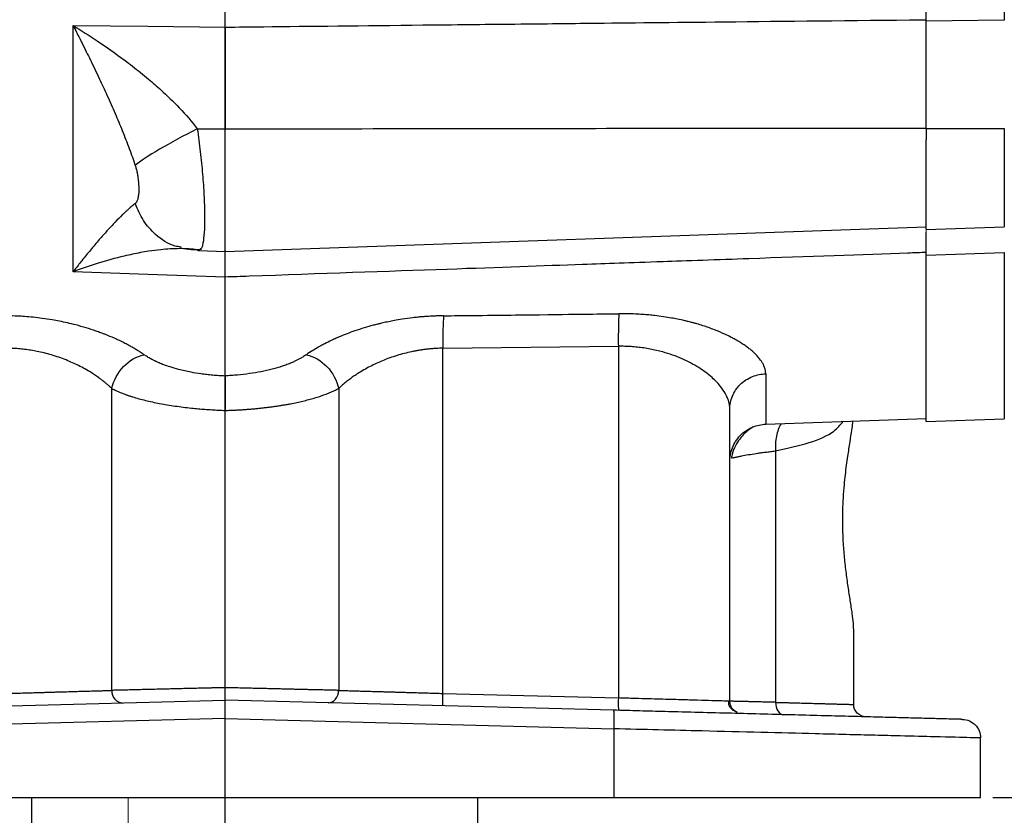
# Model space of a CAD drawing. Header units: inches. Extents: x 0.3 to 34.1, y 0.2 to 21.7.
# Tile 20 of 36: x 21.6 to 25.6, y 4.9 to 8.1. Entities that reach past the tile are written whole.
import ezdxf

# ---------------------------------------------------------------- set-up
doc = ezdxf.new("R2010")
doc.units = ezdxf.units.IN
doc.header["$MEASUREMENT"] = 0
doc.layers.add('SLD-0', color=7, linetype='Continuous', lineweight=25)
doc.styles.add('SLDTEXTSTYLE0', font='TXT', dxfattribs={"width": 0.75})
doc.dimstyles.new('SLDDIMSTYLE0', dxfattribs={"dimtxt": 0.125, "dimasz": 0.13, "dimexe": 0, "dimexo": 0.0625, "dimgap": 0.03125, "dimtad": 0, "dimtih": 1, "dimtoh": 1, "dimlfac": 0.8, "dimrnd": 1e-09, "dimzin": 12, "dimdsep": 46, "dimtxsty": 'SLDTEXTSTYLE0', "dimsah": 1, "dimcen": 0.09, "dimadec": 0, "dimazin": 3, "dimtfac": 1, "dimtofl": 0, "dimtmove": 0, "dimatfit": 3, "dimfxl": 1, "dimfrac": 2, "dimtolj": 1, "dimtzin": 12, "dimarcsym": 0})
doc.dimstyles.new('SLDDIMSTYLE1', dxfattribs={"dimtxt": 0.125, "dimasz": 0.13, "dimexe": 0, "dimexo": 0.0625, "dimgap": 0.03125, "dimtad": 0, "dimtih": 1, "dimtoh": 1, "dimlfac": 0.8, "dimrnd": 1e-09, "dimzin": 4, "dimdsep": 46, "dimtxsty": 'SLDTEXTSTYLE0', "dimsah": 1, "dimcen": 0.09, "dimadec": 0, "dimazin": 1, "dimtfac": 1, "dimtofl": 0, "dimtmove": 0, "dimatfit": 3, "dimfxl": 1, "dimfrac": 2, "dimtolj": 1, "dimtzin": 12, "dimarcsym": 0})

# ---------------------------------------------------------------- blocks, each defined once
blk = doc.blocks.new('_D_10')
at = {"layer": 'SLD-0'}
for p, q in [((22.4969, 14.1187), (28.1765, 14.1187)), ((28.0515, 14.1187), (28.0515, 11.4402)), ((27.7975, 11.4148), (27.7594, 11.4148)), ((27.7594, 11.4148), (27.7594, 11.2163)), ((28.3055, 11.4148), (28.3436, 11.4148)), ((28.3436, 11.4148), (28.3436, 11.2163)), ((27.7594, 11.2163), (27.7975, 11.2163)), ((28.3436, 11.2163), (28.3055, 11.2163)), ((28.0515, 4.9879), (28.0515, 11.0293)), ((25.5469, 4.9879), (28.1765, 4.9879))]:
    blk.add_line(p, q, dxfattribs=at)
for points in [[(28.0515, 14.1187), (28.0315, 13.9887), (28.0715, 13.9887)], [(28.0515, 4.9879), (28.0715, 5.1179), (28.0315, 5.1179)]]:
    blk.add_solid(points, dxfattribs=at)
at = {"layer": 'SLD-0', "char_height": 0.125, "attachment_point": 1, "style": 'SLDTEXTSTYLE0'}
for s, insert in [('185.54', (27.7975, 11.3775)), ('7.30', (27.8899, 11.1904))]:
    blk.add_mtext(s, dxfattribs=dict(at, insert=insert))
blk = doc.blocks.new('_D_11')
at = {"layer": 'SLD-0'}
for p, q in [((22.4969, 14.1187), (28.7646, 14.1187)), ((28.6396, 14.1187), (28.6396, 9.3794)), ((28.3856, 9.354), (28.3475, 9.354)), ((28.3475, 9.354), (28.3475, 9.1555)), ((28.8935, 9.354), (28.9316, 9.354)), ((28.9316, 9.354), (28.9316, 9.1555)), ((28.3475, 9.1555), (28.3856, 9.1555)), ((28.9316, 9.1555), (28.8935, 9.1555)), ((28.6396, 3.4379), (28.6396, 8.9685)), ((21.7156, 3.4379), (28.7646, 3.4379))]:
    blk.add_line(p, q, dxfattribs=at)
for points in [[(28.6396, 14.1187), (28.6196, 13.9887), (28.6596, 13.9887)], [(28.6396, 3.4379), (28.6596, 3.5679), (28.6196, 3.5679)]]:
    blk.add_solid(points, dxfattribs=at)
at = {"layer": 'SLD-0', "char_height": 0.125, "attachment_point": 1, "style": 'SLDTEXTSTYLE0'}
for s, insert in [('217.03', (28.3856, 9.3167)), ('8.54', (28.4779, 9.1296))]:
    blk.add_mtext(s, dxfattribs=dict(at, insert=insert))

msp = doc.modelspace()

# ---------------------------------------------------------------- linework, layer by layer
at = {"color": 7, "linetype": 'Continuous', "lineweight": 25}
for p, q in [((22.4469, 8.0982), (22.4469, 12.4391)), ((25.5926, 12.4114), (25.5926, 8.1259)), ((25.5926, 8.1259), (25.2775, 8.1226)), ((21.8328, 7.1103), (21.8328, 8.1047)), ((21.8328, 8.1047), (22.1344, 8.1015)), ((22.1344, 8.1015), (22.4469, 8.0982)), ((22.3341, 7.6873), (22.4469, 7.687)), ((22.4469, 7.1927), (22.4469, 7.687)), ((25.2775, 7.6893), (25.5926, 7.6894)), ((22.4469, 7.1927), (25.2775, 7.2915)), ((25.2774, 7.2809), (25.5926, 7.2919)), ((22.2602, 7.2037), (22.2687, 7.2052)), ((22.2941, 7.2026), (22.2615, 7.2038)), ((22.2683, 7.2058), (22.2674, 7.207)), ((22.3402, 7.1964), (22.4469, 7.1927)), ((22.3479, 7.2032), (22.3403, 7.1964)), ((25.2775, 7.1769), (25.5926, 7.188)), ((22.1344, 7.0997), (21.8328, 7.1103)), ((22.4469, 7.0888), (22.1344, 7.0997)), ((23.3257, 6.8016), (24.0342, 6.8094)), ((23.3257, 5.4079), (23.3257, 6.8016)), ((24.0342, 6.8094), (24.0342, 5.3894)), ((24.6291, 6.6983), (24.6291, 6.4948)), ((21.9886, 5.4201), (21.9886, 6.6392)), ((22.9051, 6.6392), (22.9051, 5.4201)), ((24.4844, 5.3764), (24.4844, 6.5565)), ((24.6291, 6.4948), (25.2775, 6.5175)), ((25.2774, 6.5051), (25.5926, 6.5161)), ((24.6692, 6.387), (24.6692, 5.372)), ((24.9844, 5.3633), (24.9844, 5.6658)), ((24.9844, 5.6185), (24.9845, 5.6184)), ((23.3257, 5.4079), (24.0342, 5.3894)), ((20.8796, 5.34), (22.4469, 5.381)), ((24.0142, 5.34), (22.4469, 5.381)), ((24.4844, 5.3764), (24.4789, 5.3765)), ((22.4469, 5.3061), (20.8776, 5.265)), ((22.4469, 5.3061), (24.0161, 5.265)), ((22.4469, 4.9879), (22.4469, 5.3061)), ((24.0161, 5.265), (24.0161, 4.9879)), ((25.4969, 4.9879), (25.4969, 5.2281)), ((20.8776, 4.9879), (22.4469, 4.9879)), ((21.6656, 3.4379), (21.6656, 4.9879)), ((22.1925, 4.9879), (22.1925, 4.9878)), ((22.4469, 4.9879), (24.0161, 4.9879)), ((22.7012, 4.9878), (22.7012, 4.9879)), ((23.4656, 4.9879), (23.4656, 4.5123))]:
    msp.add_line(p, q, dxfattribs=at)
at = {"color": 144, "linetype": 'Continuous', "lineweight": 18}
for p, q in [((25.2775, 7.2915), (25.2775, 7.6903)), ((22.0556, 4.9879), (22.0556, 4.5123))]:
    msp.add_line(p, q, dxfattribs=at)
at = {"color": 8, "linetype": 'Continuous', "lineweight": 25}
for p, q in [((25.5926, 7.6894), (25.5926, 7.2919)), ((22.3341, 7.1987), (22.3232, 7.2006)), ((25.5926, 7.188), (25.5926, 6.5161))]:
    msp.add_line(p, q, dxfattribs=at)
at = {"color": 7, "linetype": 'Continuous', "lineweight": 25}
for points, knots in [([(25.2775, 8.1226), (25.2775, 8.1346), (25.2775, 8.1586), (25.2775, 8.1949), (25.2775, 8.2315), (25.2775, 8.2684), (25.2775, 8.3054), (25.2775, 8.3428), (25.2775, 8.3804), (25.2775, 8.4183), (25.2775, 8.4564), (25.2775, 8.4948), (25.2775, 8.5334), (25.2775, 8.5723), (25.2775, 8.684), (25.2775, 8.8725), (25.2775, 9.1432), (25.2775, 9.4204), (25.2775, 9.6352), (25.2775, 9.7835), (25.2775, 9.864), (25.2775, 9.9447), (25.2775, 10.0255), (25.2775, 10.1064), (25.2775, 10.1875), (25.2775, 10.2416), (25.2775, 10.2686)], [0, 0, 0, 0, 0.019149, 0.038285, 0.057409, 0.076524, 0.095632, 0.114737, 0.133841, 0.152946, 0.172055, 0.191171, 0.210296, 0.229433, 0.248584, 0.374287, 0.500002, 0.625705, 0.751419, 0.786971, 0.822481, 0.857968, 0.893446, 0.928933, 0.964446, 1, 1, 1, 1]), ([(22.4469, 8.0982), (22.4975, 8.0987), (22.5493, 8.0993), (22.7826, 8.1018), (23.0046, 8.1041), (23.3654, 8.108), (23.5042, 8.1095), (23.7297, 8.1118), (23.8164, 8.1128), (24.0766, 8.1155), (24.25, 8.1173), (24.701, 8.1221), (24.9785, 8.125), (25.2683, 8.128), (25.2729, 8.1281), (25.2775, 8.1281)], [-8.489041, -8.489041, -8.489041, -8.489041, -8.176349, -8.176349, -7.118247, -7.118247, -6.589195, -6.589195, -5.742713, -5.742713, -4.388342, -4.388342, -2.885837, -2.885837, -2.861615, -2.861615, -2.861615, -2.861615]), ([(25.2775, 7.6893), (25.2775, 7.6947), (25.2775, 7.7055), (25.2775, 7.7218), (25.2775, 7.7381), (25.2775, 7.7544), (25.2775, 7.7707), (25.2775, 7.7871), (25.2775, 7.817), (25.2775, 7.8602), (25.2775, 7.916), (25.2775, 7.9706), (25.2775, 8.0148), (25.2775, 8.0491), (25.2775, 8.0743), (25.2775, 8.0989), (25.2775, 8.1147), (25.2775, 8.1226)], [0, 0, 0, 0, 0.035783, 0.071535, 0.107282, 0.143047, 0.178856, 0.214733, 0.250702, 0.37551, 0.50002, 0.624437, 0.74927, 0.812139, 0.874796, 0.937372, 1, 1, 1, 1]), ([(21.8328, 8.1047), (21.8374, 8.0957), (21.8459, 8.079), (21.8575, 8.0559), (21.8707, 8.0297), (21.8854, 8), (21.909, 7.9518), (21.937, 7.8936), (21.9703, 7.8215), (22.0014, 7.7517), (22.0267, 7.6915), (22.0456, 7.6441), (22.0593, 7.6082), (22.0719, 7.5737), (22.0797, 7.5509), (22.0834, 7.5398)], [0, 0, 0, 0, 0.05204, 0.095877, 0.131511, 0.200819, 0.262906, 0.400576, 0.521414, 0.651572, 0.768729, 0.831202, 0.890559, 0.946818, 1, 1, 1, 1]), ([(21.8328, 8.1047), (21.8652, 8.0849), (21.8977, 8.0641), (21.967, 8.018), (22.0036, 7.9923), (22.0618, 7.949), (22.0838, 7.932), (22.1162, 7.9059), (22.1269, 7.8971), (22.1543, 7.8739), (22.1709, 7.8595), (22.2129, 7.8213), (22.2379, 7.797), (22.2877, 7.7445), (22.3122, 7.7161), (22.3341, 7.6873)], [-1.669903, -1.669903, -1.669903, -1.669903, -1.37767, -1.37767, -1.04369, -1.04369, -0.834952, -0.834952, -0.730583, -0.730583, -0.563592, -0.563592, -0.296408, -0.296408, 0, 0, 0, 0]), ([(22.4469, 8.0982), (22.4469, 8.0932), (22.4469, 8.0832), (22.4469, 8.0678), (22.4469, 8.0522), (22.4469, 8.0364), (22.4469, 8.0202), (22.4469, 8.0039), (22.4469, 7.9874), (22.4469, 7.9706), (22.4469, 7.9537), (22.4469, 7.9366), (22.4469, 7.9193), (22.4469, 7.9019), (22.4469, 7.8844), (22.4469, 7.8667), (22.4469, 7.8489), (22.4469, 7.8311), (22.4469, 7.8132), (22.4469, 7.7952), (22.4469, 7.7772), (22.4469, 7.7592), (22.4469, 7.7411), (22.4469, 7.7231), (22.4469, 7.705), (22.4469, 7.693), (22.4469, 7.687)], [0, 0, 0, 0, 0.041668, 0.083337, 0.125005, 0.166674, 0.208344, 0.250013, 0.291682, 0.33335, 0.375017, 0.416682, 0.458345, 0.500008, 0.541671, 0.583334, 0.624999, 0.666665, 0.708332, 0.749999, 0.791667, 0.833335, 0.875002, 0.916668, 0.958334, 1, 1, 1, 1]), ([(22.3341, 7.6873), (22.2795, 7.66), (22.2257, 7.6308), (22.1372, 7.5788), (22.1026, 7.5558), (22.0834, 7.5398)], [0, 0, 0, 0, 0.5, 0.5, 1, 1, 1, 1]), ([(22.4469, 7.687), (22.6921, 7.6875), (23.1763, 7.6884), (23.8933, 7.6894), (24.5916, 7.6901), (25.0509, 7.6902), (25.2775, 7.6903)], [0, 0, 0, 0, 0.259892, 0.51319, 0.759892, 1, 1, 1, 1]), ([(25.2775, 7.2828), (25.2775, 7.2824), (25.2775, 7.2807), (25.2775, 7.2951), (25.2775, 7.3249), (25.2775, 7.3699), (25.2775, 7.427), (25.2775, 7.4938), (25.2775, 7.5674), (25.2775, 7.6187), (25.2775, 7.6444)], [0, 0, 0, 0, 0.0560051, 0.1908615, 0.3257179, 0.4605744, 0.5954308, 0.7302872, 0.8651436, 1, 1, 1, 1]), ([(22.0834, 7.5398), (22.0842, 7.5375), (22.0857, 7.5329), (22.0876, 7.5258), (22.0894, 7.5186), (22.091, 7.5112), (22.0925, 7.5036), (22.094, 7.4946), (22.0954, 7.4841), (22.0966, 7.4724), (22.0974, 7.4608), (22.098, 7.4459), (22.0977, 7.4287), (22.096, 7.4139), (22.0939, 7.4039), (22.0919, 7.3976), (22.0895, 7.3924), (22.0875, 7.3896), (22.0865, 7.3883)], [0, 0, 0, 0, 0.034106, 0.069301, 0.105715, 0.143465, 0.182656, 0.22338, 0.287438, 0.353577, 0.421831, 0.490334, 0.627608, 0.763106, 0.826478, 0.886876, 0.944602, 1, 1, 1, 1]), ([(22.0834, 7.3854), (22.0813, 7.3838), (22.077, 7.3806), (22.0703, 7.3751), (22.0632, 7.3692), (22.0557, 7.3626), (22.0478, 7.3555), (22.0395, 7.3479), (22.0245, 7.3335), (22.0014, 7.3101), (21.9703, 7.2766), (21.937, 7.2387), (21.909, 7.2057), (21.8854, 7.1769), (21.8688, 7.1563), (21.8511, 7.1339), (21.8394, 7.1188), (21.8328, 7.1103)], [0, 0, 0, 0, 0.030015, 0.061031, 0.093053, 0.126085, 0.160131, 0.195194, 0.231277, 0.34843, 0.47859, 0.599424, 0.737096, 0.79918, 0.868491, 0.925015, 1, 1, 1, 1]), ([(22.0865, 7.3883), (22.0861, 7.3878), (22.0851, 7.3867), (22.084, 7.3858), (22.0834, 7.3854)], [0, 0, 0, 0, 0.50893, 1, 1, 1, 1]), ([(25.2775, 7.1769), (25.2775, 7.1973), (25.2775, 7.2378), (25.2775, 7.2594), (25.2775, 7.2702)], [0, 0, 0, 0, 0.502234, 1, 1, 1, 1]), ([(22.3341, 7.1987), (22.3122, 7.2022), (22.2877, 7.2038), (22.2379, 7.2036), (22.2129, 7.2021), (22.1709, 7.1977), (22.1543, 7.1955), (22.1269, 7.1913), (22.1162, 7.1895), (22.0838, 7.1835), (22.0618, 7.1789), (22.0036, 7.1653), (21.967, 7.1552), (21.8977, 7.1337), (21.8652, 7.1225), (21.8328, 7.1103)], [-0.001686, -0.001686, -0.001686, -0.001686, 0.294721, 0.294721, 0.561906, 0.561906, 0.728896, 0.728896, 0.833265, 0.833265, 1.042003, 1.042003, 1.375984, 1.375984, 1.668217, 1.668217, 1.668217, 1.668217]), ([(22.2679, 7.2068), (22.2821, 7.204), (22.3116, 7.198), (22.3373, 7.2003), (22.3506, 7.2015)], [0, 0, 0, 0, 0.479904, 1, 1, 1, 1]), ([(22.3341, 7.1987), (22.3348, 7.1982), (22.3363, 7.1974), (22.3383, 7.1966), (22.3397, 7.1965), (22.3403, 7.1964)], [0, 0, 0, 0, 0.330677, 0.664007, 1, 1, 1, 1]), ([(22.4469, 7.0888), (22.4469, 7.1077), (22.4469, 7.1455), (22.4469, 7.1797), (22.4469, 7.1966), (22.4469, 7.1955), (22.4469, 7.1953)], [0, 0, 0, 0, 0.306911, 0.613799, 0.920683, 1, 1, 1, 1]), ([(25.2775, 7.1882), (25.2532, 7.1873), (25.2286, 7.1865), (25.0236, 7.1792), (24.8016, 7.1714), (24.4408, 7.1587), (24.3021, 7.1538), (24.0766, 7.1459), (23.9898, 7.1428), (23.7297, 7.1337), (23.5562, 7.1276), (23.1052, 7.1118), (22.8277, 7.1021), (22.5115, 7.091), (22.4794, 7.0899), (22.4469, 7.0888)], [-8.633626, -8.633626, -8.633626, -8.633626, -8.487426, -8.487426, -7.429312, -7.429312, -6.900255, -6.900255, -6.053764, -6.053764, -4.699378, -4.699378, -3.196856, -3.196856, -3.028142, -3.028142, -3.028142, -3.028142]), ([(25.2775, 6.5051), (25.2775, 6.5052), (25.2775, 6.5052), (25.2775, 6.506), (25.2775, 6.5071), (25.2775, 6.5088), (25.2775, 6.5109), (25.2775, 6.5134), (25.2775, 6.5165), (25.2775, 6.52), (25.2775, 6.524), (25.2775, 6.5284), (25.2775, 6.5333), (25.2775, 6.5387), (25.2775, 6.5445), (25.2775, 6.5633), (25.2775, 6.6035), (25.2775, 6.681), (25.2775, 6.7785), (25.2775, 6.8671), (25.2775, 6.9337), (25.2775, 6.9707), (25.2775, 7.0091), (25.2775, 7.0489), (25.2775, 7.0901), (25.2775, 7.1327), (25.2775, 7.1622), (25.2775, 7.1769)], [0, 0, 0, 0, 0.018419, 0.036825, 0.055219, 0.073604, 0.091983, 0.110357, 0.128729, 0.147102, 0.165477, 0.183857, 0.202244, 0.22064, 0.239048, 0.25747, 0.384617, 0.511776, 0.635931, 0.760097, 0.794404, 0.828675, 0.862925, 0.897167, 0.931417, 0.96569, 1, 1, 1, 1]), ([(22.1188, 6.7756), (22.1165, 6.7773), (22.1114, 6.7808), (22.1028, 6.7865), (22.0917, 6.7935), (22.0787, 6.8013), (22.0647, 6.8093), (22.0497, 6.8175), (22.0324, 6.8263), (22.0151, 6.8347), (21.9922, 6.8451), (21.9722, 6.8534), (21.9537, 6.8605), (21.941, 6.8652), (21.919, 6.8732), (21.8855, 6.8841), (21.8469, 6.895), (21.8106, 6.9038), (21.779, 6.9105), (21.7449, 6.9168), (21.7096, 6.9221), (21.6722, 6.9265), (21.6395, 6.9294), (21.6042, 6.9317), (21.5803, 6.9322), (21.5654, 6.9326)], [0, 0, 0, 0, 0.019905, 0.042994, 0.070131, 0.107305, 0.140762, 0.171675, 0.211793, 0.256598, 0.282945, 0.353993, 0.3748, 0.389593, 0.425213, 0.496652, 0.568346, 0.622624, 0.675982, 0.721022, 0.784076, 0.84026, 0.892133, 0.93289, 1, 1, 1, 1]), ([(23.3283, 6.9326), (23.3245, 6.9325), (23.3161, 6.9324), (23.3026, 6.932), (23.2847, 6.9313), (23.2647, 6.9301), (23.2468, 6.9288), (23.2341, 6.9277), (23.221, 6.9264), (23.1967, 6.9237), (23.1649, 6.9194), (23.1326, 6.9139), (23.1063, 6.9087), (23.0876, 6.9047), (23.0725, 6.9011), (23.0598, 6.8981), (23.0377, 6.8924), (23.0069, 6.8836), (22.9716, 6.8722), (22.938, 6.86), (22.9132, 6.8499), (22.8928, 6.841), (22.8729, 6.8319), (22.8522, 6.8217), (22.8342, 6.8122), (22.8179, 6.8031), (22.7979, 6.7912), (22.7831, 6.7812), (22.7749, 6.7756)], [0, 0, 0, 0, 0.017486, 0.037611, 0.060921, 0.098609, 0.128168, 0.141823, 0.156155, 0.188185, 0.252974, 0.303172, 0.339771, 0.378602, 0.393382, 0.413947, 0.441423, 0.504254, 0.571876, 0.629374, 0.691454, 0.716179, 0.753463, 0.815374, 0.851083, 0.877148, 0.931828, 1, 1, 1, 1]), ([(23.3283, 6.9326), (23.3273, 6.9196), (23.3256, 6.8812), (23.3254, 6.8282), (23.3257, 6.8016)], [-1.000001, -1.000001, -1.000001, -1.000001, -0.500002, -0.000001, -0.000001, -0.000001, -0.000001]), ([(23.3283, 6.9326), (23.3695, 6.933), (23.4077, 6.9335), (23.5627, 6.9353), (23.6567, 6.9364), (23.8094, 6.9382), (23.8681, 6.9389), (23.9635, 6.94), (24.0002, 6.9404), (24.0368, 6.9408)], [1.29459647, 1.29459647, 1.29459647, 1.29459647, 1.295133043, 1.295133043, 1.297121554, 1.297121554, 1.30030317, 1.30030317, 1.303832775, 1.303832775, 1.303832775, 1.303832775]), ([(24.6291, 6.6983), (24.6291, 6.6999), (24.629, 6.7031), (24.6285, 6.7083), (24.6274, 6.7142), (24.6257, 6.7206), (24.6236, 6.7267), (24.6203, 6.7344), (24.6139, 6.7464), (24.6046, 6.7595), (24.5942, 6.7713), (24.5859, 6.7799), (24.5756, 6.7895), (24.5632, 6.7998), (24.5519, 6.8081), (24.5423, 6.8148), (24.5355, 6.8192), (24.5282, 6.8238), (24.5175, 6.8304), (24.5036, 6.8384), (24.4848, 6.8484), (24.4591, 6.861), (24.4225, 6.8766), (24.384, 6.8902), (24.3555, 6.8988), (24.3387, 6.9035), (24.3271, 6.9066), (24.3149, 6.9096), (24.2973, 6.9138), (24.2749, 6.9187), (24.2463, 6.9241), (24.2156, 6.9291), (24.185, 6.9331), (24.157, 6.936), (24.1316, 6.9381), (24.1029, 6.9398), (24.071, 6.9409), (24.0486, 6.9409), (24.0368, 6.9408)], [0, 0, 0, 0, 0.014602, 0.030922, 0.049253, 0.070027, 0.090059, 0.105295, 0.140389, 0.200031, 0.221983, 0.245851, 0.276808, 0.307623, 0.338649, 0.353835, 0.369721, 0.380587, 0.397258, 0.431972, 0.456039, 0.494381, 0.556975, 0.61985, 0.651434, 0.667159, 0.683067, 0.6943, 0.711601, 0.746393, 0.773051, 0.809765, 0.849217, 0.873146, 0.900102, 0.930255, 0.963578, 1, 1, 1, 1]), ([(21.9886, 6.6392), (21.9858, 6.6419), (21.9801, 6.6472), (21.9713, 6.655), (21.9625, 6.6624), (21.9536, 6.6694), (21.9448, 6.6761), (21.9362, 6.6825), (21.9276, 6.6885), (21.9192, 6.6942), (21.8983, 6.7079), (21.8637, 6.7278), (21.8107, 6.7525), (21.7546, 6.7727), (21.7059, 6.7854), (21.6689, 6.7924), (21.6435, 6.7963), (21.6182, 6.7991), (21.5931, 6.801), (21.5763, 6.8014), (21.568, 6.8016)], [0, 0, 0, 0, 0.033188, 0.065178, 0.095971, 0.125567, 0.153967, 0.181172, 0.207182, 0.231997, 0.255619, 0.388125, 0.507925, 0.635995, 0.755988, 0.806056, 0.855423, 0.904157, 0.952325, 1, 1, 1, 1]), ([(23.3257, 6.8016), (23.3211, 6.8015), (23.3117, 6.8013), (23.2977, 6.8007), (23.2837, 6.7997), (23.2696, 6.7984), (23.2555, 6.7968), (23.2413, 6.795), (23.2272, 6.7928), (23.2132, 6.7903), (23.1837, 6.7844), (23.1387, 6.7726), (23.0827, 6.7523), (23.0297, 6.7276), (22.9927, 6.7063), (22.9672, 6.6894), (22.9518, 6.6784), (22.9361, 6.6664), (22.9202, 6.6532), (22.9103, 6.644), (22.9051, 6.6392)], [0, 0, 0, 0, 0.026692, 0.05349, 0.080406, 0.107453, 0.134642, 0.161986, 0.189497, 0.217187, 0.245066, 0.364836, 0.492973, 0.61278, 0.745175, 0.788398, 0.835488, 0.88645, 0.941287, 1, 1, 1, 1]), ([(24.4844, 6.5565), (24.4843, 6.5585), (24.4843, 6.5627), (24.4836, 6.5691), (24.4826, 6.5759), (24.481, 6.5829), (24.4789, 6.5902), (24.4752, 6.6006), (24.4676, 6.6174), (24.4533, 6.6399), (24.4338, 6.6629), (24.4116, 6.6845), (24.3874, 6.7041), (24.3584, 6.7241), (24.327, 6.7422), (24.2917, 6.7593), (24.2541, 6.7742), (24.219, 6.7853), (24.1884, 6.793), (24.1629, 6.7984), (24.1372, 6.8027), (24.1114, 6.806), (24.0856, 6.8082), (24.0599, 6.8094), (24.0427, 6.8094), (24.0342, 6.8094)], [0, 0, 0, 0, 0.019231, 0.039205, 0.059921, 0.08138, 0.103583, 0.126529, 0.175434, 0.253305, 0.32554, 0.38031, 0.447346, 0.506818, 0.571873, 0.632269, 0.695902, 0.756465, 0.793134, 0.829101, 0.86441, 0.899106, 0.933236, 0.96685, 1, 1, 1, 1]), ([(22.4469, 6.6894), (22.4425, 6.6896), (22.4338, 6.6899), (22.4209, 6.6907), (22.4082, 6.6916), (22.3957, 6.6927), (22.3835, 6.6938), (22.3716, 6.6952), (22.36, 6.6966), (22.339, 6.6994), (22.3042, 6.7052), (22.2625, 6.7145), (22.2264, 6.725), (22.2005, 6.7339), (22.1801, 6.7421), (22.167, 6.7481), (22.1588, 6.7521), (22.1535, 6.7549), (22.1444, 6.7597), (22.1321, 6.7667), (22.1233, 6.7727), (22.1188, 6.7756)], [0, 0, 0, 0, 0.033206, 0.066027, 0.098418, 0.130336, 0.161736, 0.192577, 0.222821, 0.252432, 0.358876, 0.50343, 0.605242, 0.68783, 0.75326, 0.815308, 0.830786, 0.846248, 0.877127, 0.938217, 1, 1, 1, 1]), ([(22.7749, 6.7756), (22.7724, 6.7739), (22.7675, 6.7706), (22.7602, 6.766), (22.7534, 6.762), (22.7474, 6.7587), (22.7401, 6.7548), (22.7315, 6.7505), (22.7221, 6.7461), (22.7153, 6.7432), (22.7102, 6.741), (22.7042, 6.7386), (22.6931, 6.7343), (22.6708, 6.7265), (22.623, 6.7124), (22.5617, 6.7004), (22.505, 6.6938), (22.4761, 6.6916), (22.4594, 6.6906), (22.4511, 6.6902), (22.4469, 6.69)], [0, 0, 0, 0, 0.035786, 0.06841, 0.097564, 0.123133, 0.142436, 0.185166, 0.22353, 0.247357, 0.257811, 0.278482, 0.309605, 0.371864, 0.496706, 0.747135, 0.87315, 0.936353, 0.968082, 1, 1, 1, 1]), ([(22.4469, 6.69), (22.4469, 6.6888), (22.4469, 6.6863), (22.4469, 6.6812), (22.4469, 6.6741), (22.4469, 6.6644), (22.4469, 6.6519), (22.4469, 6.6408), (22.4469, 6.6325), (22.4469, 6.6274), (22.4469, 6.6203), (22.4469, 6.6111), (22.4469, 6.5995), (22.447, 6.5854), (22.447, 6.5688), (22.447, 6.5569), (22.447, 6.5505)], [0, 0, 0, 0, 0.050763, 0.114282, 0.190561, 0.279573, 0.381239, 0.495443, 0.516596, 0.54976, 0.594925, 0.652081, 0.721213, 0.802284, 0.895233, 1, 1, 1, 1]), ([(24.4844, 6.5565), (24.4844, 6.5729), (24.4875, 6.5906), (24.5015, 6.6249), (24.5124, 6.6413), (24.5405, 6.6688), (24.5575, 6.6798), (24.5932, 6.6942), (24.6118, 6.6978), (24.6291, 6.6983)], [0, 0, 0, 0, 0.25, 0.25, 0.5, 0.5, 0.75, 0.75, 1, 1, 1, 1]), ([(21.9886, 6.6392), (21.9917, 6.6376), (21.9978, 6.6345), (22.0075, 6.6299), (22.0175, 6.6254), (22.0279, 6.6211), (22.0386, 6.6169), (22.0497, 6.6129), (22.061, 6.609), (22.0849, 6.6013), (22.1238, 6.5906), (22.1815, 6.5782), (22.2438, 6.568), (22.2968, 6.5614), (22.3375, 6.5574), (22.3649, 6.555), (22.3923, 6.5531), (22.4197, 6.5516), (22.4378, 6.5508), (22.4469, 6.5505)], [0, 0, 0, 0, 0.031108, 0.06206, 0.092857, 0.1235, 0.153993, 0.184335, 0.214529, 0.244576, 0.369418, 0.494679, 0.62167, 0.748344, 0.799632, 0.850433, 0.900755, 0.950608, 1, 1, 1, 1]), ([(22.4469, 6.5505), (22.4522, 6.5506), (22.4629, 6.5509), (22.4789, 6.5516), (22.4949, 6.5523), (22.5109, 6.5532), (22.5269, 6.5543), (22.5429, 6.5555), (22.5587, 6.5568), (22.5746, 6.5583), (22.5903, 6.5599), (22.6059, 6.5616), (22.6215, 6.5635), (22.6368, 6.5655), (22.6521, 6.5676), (22.6672, 6.5699), (22.6821, 6.5724), (22.6969, 6.5749), (22.7151, 6.5783), (22.7364, 6.5826), (22.7607, 6.5882), (22.7842, 6.5941), (22.8069, 6.6005), (22.8287, 6.6073), (22.8495, 6.6146), (22.8693, 6.6224), (22.888, 6.6305), (22.8994, 6.6363), (22.9051, 6.6392)], [0, 0, 0, 0, 0.0290859, 0.058233, 0.0874434, 0.1167191, 0.1460623, 0.175475, 0.2049594, 0.2345175, 0.2641512, 0.2938627, 0.323654, 0.3535269, 0.3834836, 0.4135259, 0.4436558, 0.4738753, 0.5041861, 0.5572549, 0.6108065, 0.6648511, 0.7193983, 0.7744578, 0.8300388, 0.8861504, 0.9428013, 1, 1, 1, 1]), ([(24.4844, 6.3449), (24.4844, 6.3623), (24.4875, 6.381), (24.5015, 6.4172), (24.5124, 6.4346), (24.5405, 6.4637), (24.5575, 6.4752), (24.5932, 6.4905), (24.6118, 6.4942), (24.6291, 6.4948)], [0, 0, 0, 0, 0.25, 0.25, 0.5, 0.5, 0.75, 0.75, 1, 1, 1, 1]), ([(24.5789, 6.4836), (24.571, 6.4786), (24.5454, 6.4623), (24.5182, 6.4293), (24.4971, 6.3907), (24.4925, 6.3684), (24.49, 6.3565)], [0, 0, 0, 0, 0.161194, 0.519899, 0.743473, 1, 1, 1, 1]), ([(24.9844, 5.6658), (24.9841, 5.6741), (24.9835, 5.6925), (24.9787, 5.7313), (24.9711, 5.7807), (24.9622, 5.8382), (24.9536, 5.8992), (24.9465, 5.9636), (24.9416, 6.0314), (24.94, 6.0932), (24.9405, 6.1493), (24.9428, 6.1993), (24.9465, 6.2471), (24.951, 6.2908), (24.9557, 6.3293), (24.9621, 6.3744), (24.9697, 6.4231), (24.9764, 6.4668), (24.9804, 6.4941), (24.9813, 6.5048), (24.9815, 6.5072)], [0, 0, 0, 0, 0.053335, 0.119137, 0.193966, 0.263463, 0.331721, 0.399062, 0.465174, 0.534206, 0.579018, 0.628401, 0.681005, 0.722887, 0.764134, 0.805071, 0.875969, 0.941295, 0.98732, 1, 1, 1, 1]), ([(21.568, 5.4079), (21.5732, 5.4081), (21.5835, 5.4084), (21.5987, 5.4088), (21.6135, 5.4093), (21.6278, 5.4097), (21.6417, 5.4101), (21.6551, 5.4104), (21.668, 5.4108), (21.6805, 5.4112), (21.6925, 5.4115), (21.7041, 5.4119), (21.7151, 5.4122), (21.7257, 5.4125), (21.7358, 5.4128), (21.7455, 5.4131), (21.7546, 5.4133), (21.7633, 5.4136), (21.7716, 5.4138), (21.7794, 5.4141), (21.7868, 5.4143), (21.7937, 5.4145), (21.8002, 5.4147), (21.8144, 5.4151), (21.8357, 5.4157), (21.8632, 5.4165), (21.8888, 5.4172), (21.9126, 5.4179), (21.9344, 5.4185), (21.9543, 5.4191), (21.9725, 5.4197), (21.9833, 5.42), (21.9886, 5.4201)], [0, 0, 0, 0, 0.031704, 0.062553, 0.092547, 0.121687, 0.149972, 0.177403, 0.20398, 0.229701, 0.254569, 0.278581, 0.301739, 0.324043, 0.345492, 0.366086, 0.385826, 0.404711, 0.422742, 0.439918, 0.456239, 0.471706, 0.486319, 0.500076, 0.567921, 0.634236, 0.699021, 0.762276, 0.824001, 0.884197, 0.942863, 1, 1, 1, 1]), ([(22.4469, 5.431), (22.4413, 5.4309), (22.4301, 5.4306), (22.4136, 5.4302), (22.3975, 5.4299), (22.3819, 5.4295), (22.3667, 5.4291), (22.352, 5.4288), (22.3377, 5.4284), (22.3239, 5.4281), (22.3106, 5.4278), (22.2978, 5.4275), (22.2854, 5.4272), (22.2735, 5.4269), (22.2621, 5.4266), (22.2511, 5.4264), (22.2406, 5.4261), (22.2305, 5.4259), (22.221, 5.4257), (22.2118, 5.4254), (22.2031, 5.4252), (22.1948, 5.425), (22.1787, 5.4246), (22.1553, 5.4241), (22.1256, 5.4234), (22.0978, 5.4227), (22.072, 5.4221), (22.0482, 5.4215), (22.0264, 5.421), (22.0064, 5.4205), (21.9945, 5.4203), (21.9886, 5.4201)], [0, 0, 0, 0, 0.031251, 0.061759, 0.091523, 0.120543, 0.148819, 0.176352, 0.203141, 0.229186, 0.254487, 0.279044, 0.302858, 0.325928, 0.348254, 0.369836, 0.390674, 0.410769, 0.43012, 0.448727, 0.46659, 0.483709, 0.500084, 0.567526, 0.633552, 0.698164, 0.761361, 0.823143, 0.88351, 0.942462, 1, 1, 1, 1]), ([(22.9051, 5.4201), (22.902, 5.4202), (22.8958, 5.4203), (22.8859, 5.4206), (22.8755, 5.4208), (22.8645, 5.4211), (22.853, 5.4214), (22.8409, 5.4217), (22.8282, 5.422), (22.815, 5.4223), (22.8012, 5.4226), (22.7869, 5.4229), (22.772, 5.4233), (22.7565, 5.4237), (22.7405, 5.424), (22.724, 5.4244), (22.707, 5.4248), (22.6891, 5.4253), (22.6699, 5.4257), (22.6489, 5.4262), (22.6259, 5.4268), (22.6009, 5.4274), (22.5739, 5.428), (22.5449, 5.4287), (22.5139, 5.4294), (22.481, 5.4302), (22.4585, 5.4308), (22.4469, 5.431)], [0, 0, 0, 0, 0.030515, 0.0614327, 0.0927531, 0.1244762, 0.1566021, 0.1891307, 0.222062, 0.2553961, 0.289133, 0.3232726, 0.357815, 0.3927601, 0.4281081, 0.4638588, 0.5000124, 0.5359569, 0.5750248, 0.6172161, 0.6625306, 0.7109683, 0.7625291, 0.8172127, 0.8750192, 0.9359483, 1, 1, 1, 1]), ([(22.4469, 5.381), (22.4469, 5.381), (22.4469, 5.381), (22.4469, 5.382), (22.4469, 5.3839), (22.4469, 5.3865), (22.4469, 5.3897), (22.4469, 5.3935), (22.4469, 5.398), (22.4469, 5.4039), (22.4469, 5.4115), (22.4469, 5.4207), (22.4469, 5.4275), (22.4469, 5.431)], [0, 0, 0, 0, 0.0820933, 0.1641194, 0.2461434, 0.3280987, 0.4098885, 0.4753733, 0.5539268, 0.6456616, 0.7506693, 0.8688395, 1, 1, 1, 1]), ([(22.8621, 5.3701), (22.8732, 5.3699), (22.8842, 5.3752), (22.9, 5.3937), (22.9048, 5.4069), (22.9049, 5.4201)], [0, 0, 0, 0, 0.5, 0.5, 1, 1, 1, 1]), ([(22.9051, 5.4201), (22.9079, 5.42), (22.9135, 5.4199), (22.9225, 5.4196), (22.932, 5.4193), (22.942, 5.419), (22.9525, 5.4187), (22.9636, 5.4184), (22.9752, 5.4181), (22.9873, 5.4177), (23, 5.4174), (23.0133, 5.417), (23.027, 5.4166), (23.0413, 5.4162), (23.0562, 5.4157), (23.0715, 5.4153), (23.0861, 5.4149), (23.1004, 5.4145), (23.1147, 5.414), (23.1308, 5.4136), (23.1487, 5.4131), (23.1685, 5.4125), (23.1901, 5.4118), (23.2136, 5.4112), (23.2391, 5.4104), (23.2664, 5.4097), (23.2955, 5.4088), (23.3155, 5.4082), (23.3257, 5.4079)], [0, 0, 0, 0, 0.030285, 0.061006, 0.092161, 0.123752, 0.155778, 0.188239, 0.221135, 0.254467, 0.288233, 0.322435, 0.357073, 0.392145, 0.427653, 0.463597, 0.499975, 0.528371, 0.56018, 0.595401, 0.634034, 0.676079, 0.721537, 0.770406, 0.822687, 0.87838, 0.937485, 1, 1, 1, 1]), ([(23.327, 5.358), (23.3263, 5.358), (23.3258, 5.3634), (23.3253, 5.3819), (23.3254, 5.3949), (23.3257, 5.4079)], [0, 0, 0, 0, 0.5, 0.5, 1, 1, 1, 1]), ([(22.4469, 5.3061), (22.4469, 5.3081), (22.4469, 5.312), (22.4469, 5.3179), (22.4469, 5.3237), (22.4469, 5.3294), (22.4469, 5.3349), (22.4469, 5.3403), (22.4469, 5.3454), (22.4469, 5.3502), (22.4469, 5.3548), (22.4469, 5.3603), (22.4469, 5.3664), (22.4469, 5.3724), (22.4469, 5.3772), (22.4469, 5.3804), (22.4469, 5.3808), (22.4469, 5.381)], [0, 0, 0, 0, 0.050427, 0.100758, 0.150993, 0.201132, 0.251178, 0.301131, 0.350991, 0.400761, 0.450441, 0.500032, 0.590827, 0.686217, 0.786208, 0.890801, 1, 1, 1, 1]), ([(24.0342, 5.3894), (24.0339, 5.3763), (24.0338, 5.3633), (24.0343, 5.3448), (24.0349, 5.3394), (24.0355, 5.3394)], [0, 0, 0, 0, 0.5, 0.5, 1, 1, 1, 1]), ([(24.5139, 5.331), (24.5105, 5.3324), (24.5057, 5.3344), (24.4953, 5.3412), (24.4894, 5.3465), (24.4855, 5.3513), (24.4834, 5.3549), (24.4817, 5.3587), (24.4805, 5.3625), (24.48, 5.3662), (24.48, 5.3717), (24.4807, 5.3747), (24.4812, 5.3769)], [0, 0, 0, 0, 0.380123, 0.543889, 0.659098, 0.701574, 0.736569, 0.767592, 0.79929, 0.835995, 0.880645, 1, 1, 1, 1]), ([(24.5138, 5.3309), (24.5084, 5.334), (24.4975, 5.3404), (24.4866, 5.3571), (24.4851, 5.37), (24.4844, 5.3764)], [0, 0, 0, 0, 0.326209, 0.663105, 1, 1, 1, 1]), ([(24.6692, 5.372), (24.665, 5.3721), (24.6566, 5.3723), (24.6445, 5.3725), (24.6328, 5.3728), (24.6215, 5.3731), (24.6106, 5.3733), (24.6002, 5.3736), (24.5902, 5.3738), (24.5807, 5.3741), (24.5716, 5.3743), (24.5629, 5.3745), (24.5547, 5.3747), (24.547, 5.3749), (24.5397, 5.375), (24.5329, 5.3752), (24.5265, 5.3753), (24.5206, 5.3755), (24.5151, 5.3756), (24.5101, 5.3757), (24.5056, 5.3758), (24.5015, 5.3759), (24.4978, 5.376), (24.4946, 5.3761), (24.4919, 5.3762), (24.4895, 5.3762), (24.4876, 5.3763), (24.4862, 5.3763), (24.4851, 5.3763), (24.4845, 5.3764), (24.4844, 5.3764), (24.4844, 5.3764)], [0, 0, 0, 0, 0.0366186, 0.0730845, 0.1093977, 0.1455583, 0.1815663, 0.2174217, 0.2531244, 0.2886746, 0.3240722, 0.3593172, 0.3944096, 0.4293495, 0.4641368, 0.4987717, 0.533254, 0.5675838, 0.6017611, 0.635786, 0.6696584, 0.7033783, 0.7369458, 0.7703609, 0.8036236, 0.8367339, 0.8696918, 0.9024974, 0.9351506, 0.9676514, 1, 1, 1, 1]), ([(24.6692, 5.372), (24.669, 5.359), (24.6757, 5.3332), (24.6925, 5.3222), (24.7011, 5.322), (24.7011, 5.322), (24.7011, 5.322), (24.7011, 5.322)], [-1.0007, -1.0007, -1.0007, -1.0007, -0.500712, -0.000712, -0.000712, -0.000712, -0.000012, -0.000012, -0.000012, -0.000012]), ([(24.6692, 5.372), (24.6747, 5.3718), (24.6855, 5.3715), (24.7012, 5.3711), (24.7165, 5.3707), (24.7314, 5.3702), (24.7459, 5.3699), (24.7599, 5.3695), (24.7735, 5.3691), (24.7866, 5.3687), (24.7993, 5.3684), (24.8115, 5.368), (24.8233, 5.3677), (24.8347, 5.3674), (24.8456, 5.3671), (24.8561, 5.3668), (24.8662, 5.3665), (24.8758, 5.3663), (24.885, 5.366), (24.8937, 5.3658), (24.9049, 5.3655), (24.9179, 5.3651), (24.9319, 5.3647), (24.9443, 5.3644), (24.955, 5.3641), (24.9641, 5.3638), (24.9715, 5.3636), (24.9773, 5.3635), (24.9814, 5.3634), (24.9839, 5.3633), (24.9842, 5.3633), (24.9844, 5.3633)], [0, 0, 0, 0, 0.027613, 0.055082, 0.082408, 0.109589, 0.136627, 0.16352, 0.19027, 0.216875, 0.243337, 0.269655, 0.295829, 0.321859, 0.347745, 0.373488, 0.399086, 0.424541, 0.449852, 0.475019, 0.500042, 0.55072, 0.601246, 0.651621, 0.701843, 0.751915, 0.801835, 0.851603, 0.90122, 0.950686, 1, 1, 1, 1]), ([(24.0142, 5.34), (24.0147, 5.34), (24.0152, 5.338), (24.0159, 5.3305), (24.0162, 5.3249), (24.0166, 5.311), (24.0166, 5.3027), (24.0166, 5.2846), (24.0164, 5.2748), (24.0161, 5.265)], [0, 0, 0, 0, 0.25, 0.25, 0.5, 0.5, 0.75, 0.75, 1, 1, 1, 1]), ([(25.4238, 5.3031), (25.4238, 5.3031), (25.4237, 5.3031), (25.423, 5.3031), (25.4218, 5.3031), (25.4202, 5.3032), (25.4181, 5.3032), (25.4155, 5.3033), (25.4124, 5.3034), (25.4089, 5.3034), (25.4049, 5.3035), (25.3941, 5.3038), (25.3714, 5.3044), (25.3271, 5.3056), (25.2694, 5.3071), (25.1978, 5.309), (25.1136, 5.3112), (25.0171, 5.3137), (24.91, 5.3165), (24.794, 5.3195), (24.6705, 5.3228), (24.5424, 5.3261), (24.4105, 5.3296), (24.3039, 5.3324), (24.2239, 5.3345), (24.1719, 5.3358), (24.1196, 5.3372), (24.067, 5.3386), (24.0318, 5.3395), (24.0142, 5.34)], [0, 0, 0, 0, 0.011731, 0.023447, 0.035151, 0.046847, 0.05854, 0.070231, 0.081926, 0.093628, 0.105341, 0.117068, 0.17886, 0.240651, 0.304839, 0.369028, 0.434487, 0.499949, 0.565412, 0.630878, 0.695078, 0.75928, 0.821088, 0.882898, 0.906344, 0.929748, 0.953138, 0.976546, 1, 1, 1, 1]), ([(25.0331, 5.3133), (25.0202, 5.3136), (25.0075, 5.3192), (24.9896, 5.3376), (24.9844, 5.3504), (24.9844, 5.3633)], [0, 0, 0, 0, 0.5, 0.5, 1, 1, 1, 1]), ([(25.4238, 5.3031), (25.4431, 5.3025), (25.4812, 5.2859), (25.4969, 5.2474), (25.4969, 5.2281)], [0.0000893, 0.0000893, 0.0000893, 0.0000893, 0.5, 1, 1, 1, 1]), ([(25.4969, 5.2281), (25.4968, 5.2281), (25.4826, 5.2284), (25.4232, 5.2299), (25.3746, 5.2311), (25.2703, 5.2337), (25.224, 5.2349), (25.14, 5.237), (25.1056, 5.2378), (24.9964, 5.2406), (24.9157, 5.2426), (24.69, 5.2482), (24.5351, 5.2521), (24.2566, 5.259), (24.1367, 5.262), (24.0161, 5.265)], [-1.518436, -1.518436, -1.518436, -1.518436, -1.285175, -1.285175, -1.024891, -1.024891, -0.862213, -0.862213, -0.76054, -0.76054, -0.557193, -0.557193, -0.231838, -0.231838, 0, 0, 0, 0]), ([(24.0161, 4.9879), (24.0251, 4.9879), (24.0431, 4.9879), (24.07, 4.9879), (24.0968, 4.9879), (24.1236, 4.9879), (24.1503, 4.9879), (24.177, 4.9879), (24.2035, 4.9879), (24.23, 4.9879), (24.2564, 4.9879), (24.2828, 4.9879), (24.3484, 4.9879), (24.4519, 4.9879), (24.5895, 4.9879), (24.7212, 4.9879), (24.8458, 4.9879), (24.9623, 4.9879), (25.0695, 4.9879), (25.1665, 4.9879), (25.2523, 4.9879), (25.3264, 4.9879), (25.3878, 4.9879), (25.4363, 4.9879), (25.4634, 4.9879), (25.4776, 4.9879), (25.4847, 4.9879), (25.4901, 4.9879), (25.494, 4.9879), (25.4964, 4.9879), (25.4967, 4.9879), (25.4969, 4.9879)], [0, 0, 0, 0, 0.011391, 0.022767, 0.034132, 0.045488, 0.05684, 0.068189, 0.079541, 0.090898, 0.102264, 0.113641, 0.125034, 0.187523, 0.250024, 0.312512, 0.375013, 0.437502, 0.500002, 0.562491, 0.624991, 0.68748, 0.74998, 0.812469, 0.874969, 0.895841, 0.916671, 0.937482, 0.958293, 0.979125, 1, 1, 1, 1])]:
    msp.add_open_spline(points, degree=3, knots=knots, dxfattribs=at)
at = {"color": 8, "linetype": 'Continuous', "lineweight": 25}
for points, knots in [([(22.3341, 7.6873), (22.3384, 7.6564), (22.3471, 7.5948), (22.3559, 7.5034), (22.3617, 7.4179), (22.3641, 7.342), (22.3633, 7.2787), (22.3589, 7.2327), (22.3538, 7.2072), (22.349, 7.2039), (22.3479, 7.2032)], [0, 0, 0, 0, 0.136647, 0.273161, 0.409679, 0.54634, 0.683281, 0.820638, 0.958545, 1, 1, 1, 1]), ([(22.2685, 7.21), (22.2605, 7.2112), (22.2224, 7.2164), (22.1689, 7.2545), (22.1139, 7.3141), (22.0936, 7.3616), (22.0834, 7.3854)], [0, 0, 0, 0, 0.0938785, 0.4457652, 0.7228586, 1, 1, 1, 1]), ([(24.6921, 6.497), (24.6919, 6.4968), (24.6868, 6.4906), (24.6797, 6.4736), (24.6718, 6.4472), (24.6678, 6.4177), (24.6688, 6.3972), (24.6692, 6.387)], [0, 0, 0, 0, 0.008542, 0.255849, 0.503846, 0.752042, 1, 1, 1, 1]), ([(24.6692, 6.387), (24.7164, 6.3974), (24.811, 6.4182), (24.9016, 6.4579), (24.9307, 6.4924), (24.942, 6.5058)], [0, 0, 0, 0, 0.378532, 0.758575, 1, 1, 1, 1]), ([(24.4955, 6.3584), (24.4966, 6.3587), (24.499, 6.3594), (24.5032, 6.3606), (24.5078, 6.3618), (24.5131, 6.363), (24.519, 6.3643), (24.5255, 6.3657), (24.5379, 6.3681), (24.5584, 6.3718), (24.5851, 6.376), (24.6087, 6.3794), (24.6277, 6.3819), (24.6478, 6.3845), (24.6621, 6.3861), (24.6692, 6.387)], [0, 0, 0, 0, 0.0471255, 0.0948719, 0.1432395, 0.1922285, 0.2418391, 0.2920717, 0.3429264, 0.5085251, 0.671313, 0.7534954, 0.8356707, 0.9178389, 1, 1, 1, 1]), ([(24.4789, 5.3765), (24.4783, 5.3765), (24.4755, 5.3766), (24.4539, 5.3773), (24.4136, 5.3784), (24.357, 5.38), (24.2863, 5.3821), (24.2179, 5.3841), (24.1545, 5.3859), (24.0984, 5.3875), (24.0567, 5.3887), (24.0342, 5.3894)], [0, 0, 0, 0, 0.040617, 0.175145, 0.313143, 0.454611, 0.589408, 0.737345, 0.810037, 0.897592, 1, 1, 1, 1])]:
    msp.add_open_spline(points, degree=3, knots=knots, dxfattribs=at)
at = {"color": 7, "linetype": 'Continuous', "lineweight": 25}
for points in [[(25.2775, 7.6893), (25.2775, 7.6744), (25.2775, 7.6594), (25.2775, 7.6444)], [(22.4469, 6.69), (22.4469, 6.7947), (22.4469, 6.9287), (22.4469, 7.0888)], [(24.0368, 6.9408), (24.0358, 6.928), (24.0341, 6.8895), (24.0339, 6.8361), (24.0342, 6.8094)], [(21.9886, 6.6392), (21.9957, 6.671), (22.0301, 6.7344), (22.0895, 6.7693), (22.1188, 6.7756)], [(22.7749, 6.7756), (22.8043, 6.7693), (22.8637, 6.7344), (22.8981, 6.671), (22.9051, 6.6392)], [(21.9886, 5.4201), (21.9887, 5.4068), (21.9982, 5.3804), (22.0205, 5.3698), (22.0316, 5.3701)]]:
    msp.add_open_spline(points, degree=3, dxfattribs=at)
at = {"color": 144, "linetype": 'Continuous', "lineweight": 18}
msp.add_open_spline([(25.2775, 7.1882), (25.2775, 7.2087), (25.2775, 7.249), (25.2775, 7.2704), (25.2775, 7.2809)], degree=3, knots=[0, 0, 0, 0, 0.509162, 1, 1, 1, 1], dxfattribs=at)
at = {"layer": 'SLD-0'}
msp.add_line((22.4469, 2.3811), (22.4469, 16.6406), dxfattribs=at)

# ---------------------------------------------------------------- dimensions: what is measured, and where the dimension line sits
for base, p2, dimstyle, picture, middle in [((28.6396, 3.4379), (21.6656, 3.4379), 'SLDDIMSTYLE0', '_D_11', (28.6396, 9.1739)), ((28.0515, 4.9879), (25.4969, 4.9879), 'SLDDIMSTYLE1', '_D_10', (28.0515, 11.2347))]:
    dim = msp.add_linear_dim(base=base, p1=(22.4469, 14.1187), p2=p2, angle=90, dimstyle=dimstyle, dxfattribs=at)
    dim.commit()
    dim.dimension.update_dxf_attribs({"geometry": picture, "text_midpoint": middle, "dimtype": 160})

doc.saveas('drawing.dxf')
